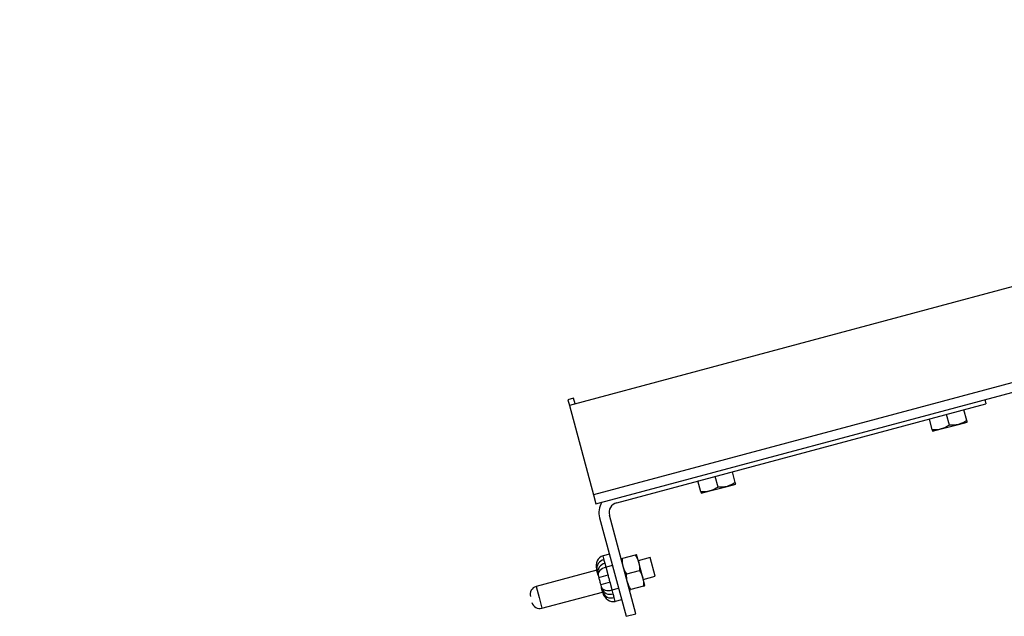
# Model space of a CAD drawing. Header units: inches. Extents: x 0.1 to 10.7, y 0.1 to 7.8.
# Tile 12 of 46: x 3 to 3.503, y 6.072 to 6.377. Entities that reach past the tile are written whole.
import ezdxf

# ---------------------------------------------------------------- set-up
doc = ezdxf.new("R2010")
doc.units = ezdxf.units.IN
doc.header["$MEASUREMENT"] = 0
doc.layers.add('DIMENSIONS', color=140, linetype='Continuous', lineweight=25)
doc.styles.add('SLDTEXTSTYLE0', font='TXT', dxfattribs={"width": 0.7})
doc.dimstyles.new('SLDDIMSTYLE3', dxfattribs={"dimtxt": 0.0849609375, "dimasz": 0.13, "dimexe": 0, "dimexo": 0.0625, "dimgap": 0.021240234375, "dimtad": 0, "dimtih": 1, "dimtoh": 1, "dimlfac": 24, "dimrnd": 1e-09, "dimzin": 4, "dimdsep": 46, "dimtxsty": 'SLDTEXTSTYLE0', "dimsah": 1, "dimcen": 0.09, "dimadec": 0, "dimazin": 1, "dimtfac": 1, "dimtmove": 0, "dimatfit": 0, "dimfxl": 0, "dimfrac": 2, "dimtolj": 1, "dimtzin": 12, "dimarcsym": 0})

# ---------------------------------------------------------------- blocks, each defined once
blk = doc.blocks.new('_D_7')
at = {"layer": 'DIMENSIONS'}
for p, q in [((2.124424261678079, 6.998507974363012), (2.095894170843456, 6.998507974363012)), ((2.095894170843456, 6.998507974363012), (2.095894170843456, 6.863477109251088)), ((2.376893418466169, 6.998507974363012), (2.405423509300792, 6.998507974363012)), ((2.405423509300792, 6.998507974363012), (2.405423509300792, 6.863477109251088)), ((2.541826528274, 6.919032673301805), (2.692704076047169, 6.919032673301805)), ((2.692704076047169, 6.919032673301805), (2.692704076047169, 6.591572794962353)), ((2.095894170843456, 6.863477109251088), (2.124424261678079, 6.863477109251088)), ((2.405423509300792, 6.863477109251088), (2.376893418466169, 6.863477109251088)), ((3.08752044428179, 6.591572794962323), (2.567704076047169, 6.591572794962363)), ((3.08752044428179, 6.487406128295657), (2.567704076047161, 6.487406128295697)), ((2.692704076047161, 6.487406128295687), (2.692704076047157, 6.237406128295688))]:
    blk.add_line(p, q, dxfattribs=at)
for points in [[(2.692704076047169, 6.591572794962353), (2.712704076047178, 6.721572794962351), (2.672704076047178, 6.721572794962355)], [(2.692704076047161, 6.487406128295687), (2.672704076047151, 6.357406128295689), (2.712704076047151, 6.357406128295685)]]:
    blk.add_solid(points, dxfattribs=at)
at = {"layer": 'DIMENSIONS', "char_height": 0.08333333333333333, "attachment_point": 1, "style": 'SLDTEXTSTYLE0'}
for s, insert in [('2.50', (2.124424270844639, 7.124950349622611)), ('63.5', (2.124424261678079, 6.970899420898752)), ('SQUARE', (2.01655392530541, 6.816848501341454))]:
    blk.add_mtext(s, dxfattribs=dict(at, insert=insert))

msp = doc.modelspace()

# ---------------------------------------------------------------- linework, layer by layer
for p, q in [((4.558494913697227, 6.522201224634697), (3.280655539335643, 6.179805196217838)), ((4.570732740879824, 6.476529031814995), (3.292893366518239, 6.134133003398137)), ((3.294135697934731, 6.129496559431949), (4.571975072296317, 6.471892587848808)), ((3.282776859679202, 6.183479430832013), (3.279879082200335, 6.182702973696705)), ((3.279879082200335, 6.182702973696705), (3.280655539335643, 6.179805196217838)), ((3.28355331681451, 6.180581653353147), (3.282776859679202, 6.183479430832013)), ((3.492854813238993, 6.182743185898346), (3.493426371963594, 6.180610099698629)), ((3.280655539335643, 6.179805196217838), (3.292893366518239, 6.134133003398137)), ((3.30476898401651, 6.130059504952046), (3.493426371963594, 6.180610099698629)), ((3.483581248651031, 6.172074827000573), (3.482106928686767, 6.177577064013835)), ((3.465973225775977, 6.167356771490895), (3.464498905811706, 6.172859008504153)), ((3.474777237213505, 6.169715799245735), (3.473302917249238, 6.175218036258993)), ((3.466183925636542, 6.166570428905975), (3.470585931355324, 6.167749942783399)), ((3.470585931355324, 6.167749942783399), (3.479389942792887, 6.170108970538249)), ((3.479389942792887, 6.170108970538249), (3.483791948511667, 6.171288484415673)), ((3.356551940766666, 6.138037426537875), (3.355077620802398, 6.143539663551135)), ((3.365355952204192, 6.140396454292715), (3.363881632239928, 6.145898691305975)), ((3.347747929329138, 6.135678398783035), (3.346273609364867, 6.141180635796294)), ((3.352360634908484, 6.136071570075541), (3.361164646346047, 6.138430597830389)), ((3.361164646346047, 6.138430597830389), (3.365566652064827, 6.139610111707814)), ((3.292893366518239, 6.134133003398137), (3.294135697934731, 6.129496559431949)), ((3.347958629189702, 6.134892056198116), (3.352360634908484, 6.136071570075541)), ((3.296055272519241, 6.12233260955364), (3.30953543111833, 6.07202397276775)), ((3.314566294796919, 6.073371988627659), (3.30108613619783, 6.123680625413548)), ((3.301030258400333, 6.103765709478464), (3.297810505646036, 6.102902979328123)), ((3.29833911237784, 6.100930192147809), (3.297810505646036, 6.102902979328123)), ((3.314266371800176, 6.10335131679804), (3.307758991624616, 6.101607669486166)), ((3.316035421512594, 6.099579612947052), (3.314973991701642, 6.103540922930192)), ((3.321883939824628, 6.101995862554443), (3.315823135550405, 6.100371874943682)), ((3.324431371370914, 6.092488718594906), (3.321883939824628, 6.101995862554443)), ((3.299367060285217, 6.097093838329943), (3.298838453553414, 6.099066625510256)), ((3.302586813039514, 6.097956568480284), (3.299367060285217, 6.097093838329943)), ((3.300424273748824, 6.093148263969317), (3.299367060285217, 6.097093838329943)), ((3.318158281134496, 6.091656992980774), (3.316035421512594, 6.099579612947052)), ((3.294605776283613, 6.095544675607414), (3.263615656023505, 6.087240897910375)), ((3.294475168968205, 6.096032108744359), (3.294630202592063, 6.095453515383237)), ((3.295284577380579, 6.093011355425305), (3.295129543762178, 6.093589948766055)), ((3.295284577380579, 6.093011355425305), (3.295594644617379, 6.091854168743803)), ((3.295594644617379, 6.091854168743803), (3.300424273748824, 6.093148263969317)), ((3.309881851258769, 6.093685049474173), (3.316389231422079, 6.095428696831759)), ((3.319219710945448, 6.087695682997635), (3.318158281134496, 6.091656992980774)), ((3.318370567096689, 6.090864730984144), (3.324431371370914, 6.092488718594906)), ((3.263615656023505, 6.087240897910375), (3.265103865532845, 6.081686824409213)), ((3.301422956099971, 6.089421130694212), (3.296593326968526, 6.088127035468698)), ((3.296593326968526, 6.088127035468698), (3.296903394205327, 6.086969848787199)), ((3.296903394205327, 6.086969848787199), (3.297058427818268, 6.086391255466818)), ((3.302480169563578, 6.085475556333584), (3.301422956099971, 6.089421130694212)), ((3.302480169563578, 6.085475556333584), (3.305699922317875, 6.086338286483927)), ((3.318512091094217, 6.087506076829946), (3.312004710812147, 6.085762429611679)), ((3.265103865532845, 6.081686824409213), (3.266592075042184, 6.076132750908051)), ((3.266592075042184, 6.076132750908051), (3.297582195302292, 6.08443652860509)), ((3.297712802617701, 6.083949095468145), (3.297557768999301, 6.084527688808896)), ((3.303008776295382, 6.083502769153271), (3.302480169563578, 6.085475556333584)), ((3.304036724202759, 6.079666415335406), (3.303508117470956, 6.081639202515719)), ((3.307256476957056, 6.080529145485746), (3.304036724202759, 6.079666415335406)), ((3.30953543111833, 6.07202397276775), (3.314566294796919, 6.073371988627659))]:
    msp.add_line(p, q)
for centre, radius, start, end in [((3.306116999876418, 6.125028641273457), 0.01041666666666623, 149.6021253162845, 194.9999999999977), ((3.306116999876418, 6.125028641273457), 0.005208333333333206, 104.9999999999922, 195.0000000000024), ((3.299251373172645, 6.096318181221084), 0.004701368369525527, 101.188738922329, 190.598050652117), ((3.299750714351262, 6.09445461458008), 0.004701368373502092, 101.1887389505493, 190.598050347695), ((3.264694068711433, 6.083216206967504), 0.004166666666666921, 104.9999999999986, 195.0000000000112), ((3.301492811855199, 6.087953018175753), 0.004701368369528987, 199.4019493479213, 288.8112610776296), ((3.301992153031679, 6.086089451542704), 0.004701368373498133, 199.4019496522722, 288.8112610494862), ((3.265513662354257, 6.080157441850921), 0.004166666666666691, 194.9999999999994, 284.9999999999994)]:
    msp.add_arc(centre, radius, start, end)
for centre, major_axis, ratio, start_param, end_param in [((3.29930479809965, 6.09732620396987), (-0.001494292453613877, 0.005576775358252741), 0.8660254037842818, 0, 1.57079632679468), ((3.300114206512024, 6.094305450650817), (0.004829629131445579, 0.001294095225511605), 0.5773502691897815, 1.570796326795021, 3.141592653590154), ((3.301733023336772, 6.08826394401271), (0.004829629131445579, 0.001294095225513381), 0.5773502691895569, 3.141592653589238, 4.712388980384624), ((3.302542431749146, 6.085243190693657), (0.001494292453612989, -0.005576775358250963), 0.866025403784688, 4.712388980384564, 6.283185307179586)]:
    msp.add_ellipse(centre, major_axis=major_axis, ratio=ratio, start_param=start_param, end_param=end_param)
for points in [[(3.483581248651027, 6.172074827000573), (3.482271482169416, 6.171210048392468), (3.480892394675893, 6.170511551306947), (3.479389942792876, 6.170108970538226)], [(3.48379194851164, 6.171288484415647), (3.48379194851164, 6.171288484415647), (3.483709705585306, 6.171595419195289), (3.483581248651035, 6.172074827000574)], [(3.470585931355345, 6.167749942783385), (3.469083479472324, 6.167347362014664), (3.467539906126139, 6.167262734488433), (3.465973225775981, 6.167356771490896)], [(3.465973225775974, 6.167356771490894), (3.466101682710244, 6.166877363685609), (3.466183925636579, 6.166570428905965), (3.466183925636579, 6.166570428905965)], [(3.474777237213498, 6.169715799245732), (3.473467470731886, 6.168851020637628), (3.472088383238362, 6.168152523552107), (3.470585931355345, 6.167749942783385)], [(3.479389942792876, 6.170108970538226), (3.477887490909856, 6.169706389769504), (3.47634391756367, 6.169621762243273), (3.474777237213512, 6.169715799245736)], [(3.356551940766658, 6.138037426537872), (3.355242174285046, 6.137172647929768), (3.353863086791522, 6.136474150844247), (3.352360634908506, 6.136071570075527)], [(3.361164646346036, 6.138430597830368), (3.359662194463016, 6.138028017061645), (3.358118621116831, 6.137943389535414), (3.356551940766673, 6.138037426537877)], [(3.365355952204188, 6.140396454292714), (3.364046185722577, 6.139531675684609), (3.362667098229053, 6.138833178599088), (3.361164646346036, 6.138430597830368)], [(3.3655666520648, 6.139610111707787), (3.3655666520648, 6.139610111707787), (3.365484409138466, 6.13991704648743), (3.365355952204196, 6.140396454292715)], [(3.352360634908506, 6.136071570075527), (3.350858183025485, 6.135668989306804), (3.349314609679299, 6.135584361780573), (3.347747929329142, 6.135678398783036)], [(3.347747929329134, 6.135678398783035), (3.347876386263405, 6.13519899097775), (3.347958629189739, 6.134892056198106), (3.347958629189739, 6.134892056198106)], [(3.307758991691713, 6.101607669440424), (3.307327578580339, 6.101492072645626), (3.307051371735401, 6.101418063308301), (3.307051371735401, 6.101418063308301)], [(3.308112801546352, 6.097456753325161), (3.307750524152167, 6.098808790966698), (3.307674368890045, 6.100197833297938), (3.307758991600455, 6.101607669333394)], [(3.314973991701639, 6.103540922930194), (3.314973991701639, 6.103540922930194), (3.314697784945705, 6.103466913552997), (3.314266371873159, 6.103351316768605)], [(3.314266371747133, 6.10335131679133), (3.315044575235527, 6.102172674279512), (3.315673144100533, 6.10093165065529), (3.316035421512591, 6.099579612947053)], [(3.309881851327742, 6.093685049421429), (3.309103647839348, 6.094863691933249), (3.308475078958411, 6.096104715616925), (3.308112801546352, 6.097456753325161)], [(3.316035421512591, 6.099579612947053), (3.316397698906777, 6.098227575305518), (3.316473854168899, 6.09683853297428), (3.316389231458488, 6.095428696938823)], [(3.310235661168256, 6.08953413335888), (3.30987338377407, 6.090886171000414), (3.309797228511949, 6.092275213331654), (3.309881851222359, 6.093685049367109)], [(3.316389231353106, 6.095428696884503), (3.3171674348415, 6.094250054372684), (3.317796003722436, 6.093009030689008), (3.318158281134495, 6.091656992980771)], [(3.318158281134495, 6.091656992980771), (3.318520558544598, 6.090304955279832), (3.318596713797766, 6.088915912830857), (3.318512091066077, 6.08750607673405)], [(3.312004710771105, 6.085762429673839), (3.311226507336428, 6.086941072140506), (3.310597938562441, 6.088182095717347), (3.310235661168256, 6.08953413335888)], [(3.318512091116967, 6.087506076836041), (3.318943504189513, 6.087621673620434), (3.319219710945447, 6.087695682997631), (3.319219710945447, 6.087695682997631)], [(3.311297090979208, 6.085572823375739), (3.311297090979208, 6.085572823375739), (3.311573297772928, 6.085646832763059), (3.312004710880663, 6.085762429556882)]]:
    msp.add_open_spline(points, degree=3)
for points in [[(3.298838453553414, 6.099066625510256), (3.298755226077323, 6.099377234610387), (3.298661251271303, 6.099684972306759), (3.298494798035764, 6.1003061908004), (3.298422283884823, 6.100619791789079), (3.29833911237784, 6.100930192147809)], [(3.295129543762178, 6.093589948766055), (3.294999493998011, 6.09407530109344), (3.294889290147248, 6.094486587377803), (3.294720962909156, 6.09511479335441), (3.294661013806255, 6.095338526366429), (3.294630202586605, 6.095453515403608)], [(3.295594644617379, 6.091854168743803), (3.295755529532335, 6.091253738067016), (3.2959251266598, 6.090620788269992), (3.296266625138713, 6.089346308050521), (3.29643244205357, 6.088727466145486), (3.296593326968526, 6.088127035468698)], [(3.301422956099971, 6.089421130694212), (3.301256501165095, 6.090042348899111), (3.301079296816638, 6.090660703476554), (3.300746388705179, 6.091903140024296), (3.300590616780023, 6.092527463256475), (3.300424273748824, 6.093148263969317)], [(3.297557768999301, 6.084527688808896), (3.29752695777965, 6.084642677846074), (3.297466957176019, 6.084866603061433), (3.29729860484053, 6.085494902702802), (3.297188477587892, 6.085905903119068), (3.297058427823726, 6.086391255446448)], [(3.303508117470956, 6.081639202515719), (3.303424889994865, 6.08194981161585), (3.303330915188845, 6.082257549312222), (3.303164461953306, 6.082878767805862), (3.303091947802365, 6.083192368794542), (3.303008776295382, 6.083502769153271)]]:
    msp.add_open_spline(points, degree=3, knots=[0, 0, 0, 0, 0.5, 0.5, 1, 1, 1, 1])

# ---------------------------------------------------------------- dimensions: what is measured, and where the dimension line sits
at = {"layer": 'DIMENSIONS'}
dim = msp.add_linear_dim(base=(2.692704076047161, 6.487406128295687), p1=(3.13752044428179, 6.591572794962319), p2=(3.13752044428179, 6.487406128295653), angle=90.0000000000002, text='<>\\PSQUARE', dimstyle='SLDDIMSTYLE3', dxfattribs=at)
dim.commit()
dim.dimension.update_dxf_attribs({"geometry": '_D_7', "text_midpoint": (2.692704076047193, 6.919032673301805), "dimtype": 160})

doc.saveas('drawing.dxf')
